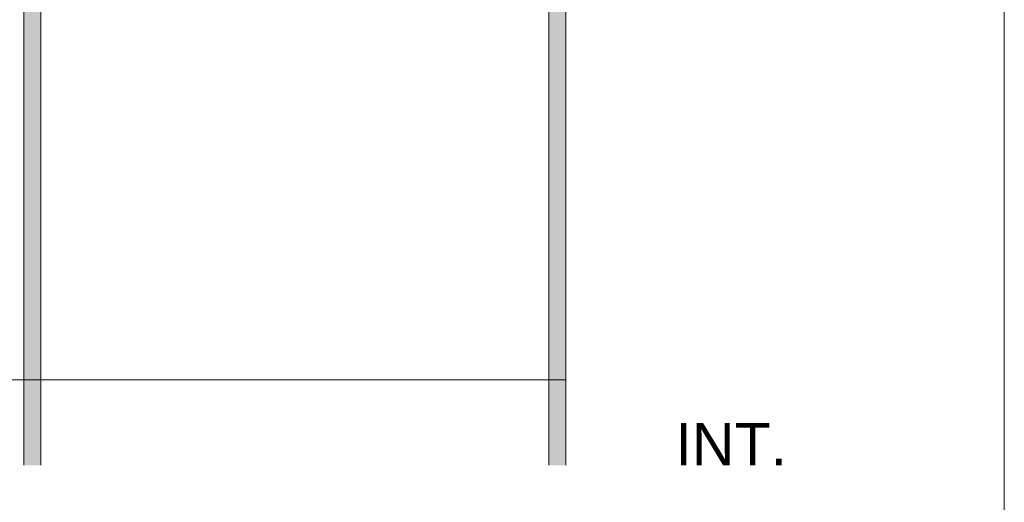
# Model space of a CAD drawing. Header units: millimetres. Extents: x -213344 to 52059, y -47868 to 108976.
# Tile 19 of 27: x -159579 to -158998, y 34382 to 34667. Entities that reach past the tile are written whole.
import ezdxf

# ---------------------------------------------------------------- set-up
doc = ezdxf.new("R2010")
doc.units = ezdxf.units.MM
doc.header["$MEASUREMENT"] = 0
doc.styles.add('GENEROVANÝ_STYL_2', font='txt')
pattern_1 = [(45, (-370496, -41287), (-4978.03, 4978.03), []), (45, (-367296, -41287), (-4978.03, 4978.03), []), (135, (-370496, -41287), (4978.03, 4978.03), []), (135, (-367296, -41287), (4978.03, 4978.03), [])]

msp = doc.modelspace()

# ---------------------------------------------------------------- hatches: boundary and pattern name
at = {"linetype": 'Continuous', "lineweight": 20, "true_color": 0xff6600}
h = msp.add_hatch(dxfattribs=at)
h.set_pattern_fill('AR_SAND_0001', color=30, style=0, pattern_type=2)
h.set_pattern_definition([(307.5, (-314766.9336, 10533.4263), (4.81705942, 0.1574834), [0, -3.8, 0, -4.25, 0, -4.0625]), (277.5, (-314766.9336, 10533.4263), (-7.05536516, 4.42444176), [0, -2.05, 0, -3.425, 0, -1.3125]), (237.5, (-314766.9336, 10536.5013), (-0.01414763, 7.78535465), [0, -1.25, 0, -4.5, 0, -5.875]), (227.5, (-314766.9336, 10536.501), (-2.1941889, 7.5153165), [0, -0.625, 0, -2.95, 0, -3.375])])
h.paths.add_polyline_path([(-159266.98, 34403.89), (-159256.98, 34403.89), (-159256.98, 34921.95), (-159266.98, 34921.95), (-159266.98, 34928.29)])
at = {"linetype": 'Continuous', "lineweight": 13}
h = msp.add_hatch(dxfattribs=at)
h.set_pattern_fill('ZDIVO2_0001', color=253, style=0, pattern_type=2)
h.set_pattern_definition(pattern_1)
h.paths.add_polyline_path([(-159533.63, 34884.36), (-159566.98, 34884.36), (-159566.98, 34762.86), (-159514.84, 34762.87, -0.146838), (-159512.34, 34761.87), (-159512.34, 34755.87, -0.146839), (-159514.84, 34754.87), (-159566.98, 34754.87), (-159566.98, 34454.22), (-159266.98, 34454.22), (-159266.98, 34741.35), (-159513.77, 34884.36), (-159529.85, 34884.36), (-159529.85, 34883.22), (-159529.63, 34883.07), (-159529.85, 34882.75), (-159529.85, 34880.86), (-159529.63, 34880.71), (-159529.85, 34880.38), (-159529.85, 34878.49), (-159529.63, 34878.34), (-159529.85, 34878.02), (-159529.85, 34876.12), (-159529.63, 34875.97), (-159529.85, 34875.65), (-159529.85, 34873.76), (-159529.63, 34873.61), (-159529.85, 34873.28), (-159529.85, 34871.39), (-159529.63, 34871.24), (-159529.85, 34870.92), (-159529.85, 34869.02), (-159529.63, 34868.87), (-159529.85, 34868.55), (-159529.85, 34866.66), (-159529.63, 34866.51), (-159529.85, 34866.18), (-159529.85, 34864.29), (-159529.63, 34864.14), (-159529.85, 34863.82), (-159529.85, 34861.92), (-159529.63, 34861.77), (-159529.85, 34861.45), (-159529.85, 34859.56), (-159529.63, 34859.41), (-159529.85, 34859.08), (-159529.85, 34857.19), (-159529.63, 34857.04), (-159529.85, 34856.72), (-159529.85, 34854.82), (-159529.63, 34854.67), (-159529.85, 34854.35), (-159530.03, 34852.49), (-159529.81, 34852.34), (-159530.08, 34852.02), (-159530.26, 34850.16), (-159530.08, 34850.04), (-159530.31, 34849.7), (-159530.5, 34847.84), (-159530.28, 34847.69), (-159530.54, 34847.37), (-159530.7, 34845.82, -0.904988), (-159532.78, 34845.82), (-159532.98, 34847.8), (-159533.03, 34847.81), (-159533.5, 34848.13), (-159533.03, 34848.28), (-159533.22, 34850.21), (-159533.49, 34850.37), (-159533.74, 34850.54), (-159533.27, 34850.69), (-159533.46, 34852.62), (-159533.51, 34852.63), (-159533.98, 34852.95), (-159533.51, 34853.1), (-159533.63, 34854.35), (-159533.63, 34855.02), (-159533.85, 34855.17), (-159533.63, 34855.49), (-159533.63, 34857.38), (-159533.85, 34857.53), (-159533.63, 34857.86), (-159533.63, 34859.75), (-159533.85, 34859.9), (-159533.63, 34860.22), (-159533.63, 34862.12), (-159534.11, 34862.44), (-159533.63, 34862.59), (-159533.63, 34864.48), (-159534.11, 34864.8), (-159533.63, 34864.96), (-159533.63, 34866.85), (-159534.11, 34867.17), (-159533.63, 34867.32), (-159533.63, 34869.22), (-159533.85, 34869.37), (-159533.63, 34869.69), (-159533.63, 34871.58), (-159534.11, 34871.9), (-159533.63, 34872.06), (-159533.63, 34873.95), (-159534.11, 34874.27), (-159533.63, 34874.42), (-159533.63, 34876.32), (-159534.11, 34876.64), (-159533.63, 34876.79), (-159533.63, 34878.68), (-159534.11, 34879), (-159533.63, 34879.16), (-159533.63, 34881.05), (-159534.11, 34881.37), (-159533.63, 34881.52), (-159533.63, 34883.42), (-159533.85, 34883.57), (-159533.63, 34883.89)])
at = {"linetype": 'Continuous', "lineweight": 20, "true_color": 0xff6600}
h = msp.add_hatch(dxfattribs=at)
h.set_pattern_fill('AR_SAND_0001', color=30, style=0, pattern_type=2)
h.set_pattern_definition([(307.5, (-314766.9336, 10894.368), (4.81705942, 0.1574834), [0, -3.8, 0, -4.25, 0, -4.0625]), (277.5, (-314766.9336, 10894.368), (-7.05536516, 4.42444176), [0, -2.05, 0, -3.425, 0, -1.3125]), (237.5, (-314766.9336, 10897.443), (-0.01414763, 7.78535465), [0, -1.25, 0, -4.5, 0, -5.875]), (227.5, (-314766.9336, 10897.443), (-2.1941889, 7.5153165), [0, -0.625, 0, -2.95, 0, -3.375])])
h.paths.add_polyline_path([(-159566.98, 34403.89), (-159566.98, 34694.22), (-159576.98, 34694.22), (-159576.98, 34403.89)])
at = {"linetype": 'Continuous', "lineweight": 35}
msp.add_hatch(color=8, dxfattribs=at).paths.add_polyline_path([(-159576.98, 34613.13), (-159576.98, 34403.89), (-159572.98, 34403.89), (-159572.98, 34613.13)])
at = {"linetype": 'Continuous', "lineweight": 13}
h = msp.add_hatch(dxfattribs=at)
h.set_pattern_fill('ZDIVO2_0001', color=254, style=0, pattern_type=2)
h.set_pattern_definition(pattern_1)
h.paths.add_polyline_path([(-159566.98, 34454.22), (-159566.98, 34403.89), (-159266.98, 34403.89), (-159266.98, 34454.22)])

# ---------------------------------------------------------------- linework, layer by layer
at = {"color": 48, "linetype": 'Continuous', "lineweight": 20, "true_color": 0x5a400a}
for p, q in [((-159256.98, 34921.95), (-159256.98, 34403.89)), ((-159576.98, 34403.89), (-159576.98, 34894.36)), ((-159566.98, 34403.89), (-159566.98, 34884.36)), ((-159266.98, 34884.36), (-159266.98, 34403.89))]:
    msp.add_line(p, q, dxfattribs=at)
at = {"color": 154, "linetype": 'Continuous', "lineweight": 13}
msp.add_line((-159870.48, 34454.22), (-159257.04, 34454.22), dxfattribs=at)
msp.add_lwpolyline([(-160041.22, 35245.46), (-158998.03, 35245.46), (-158998.03, 33778.23), (-160041.22, 33778.23)], close=True, dxfattribs=at)

# ---------------------------------------------------------------- texts
at = {"color": 154, "linetype": 'Continuous', "lineweight": 13, "insert": (-159192.25, 34403.78), "char_height": 25, "attachment_point": 7, "style": 'GENEROVANÝ_STYL_2'}
msp.add_mtext('\\A1;{\\pql;\\fArial|b0|i0|c238|p38;INT.}', dxfattribs=at)

doc.saveas('drawing.dxf')
